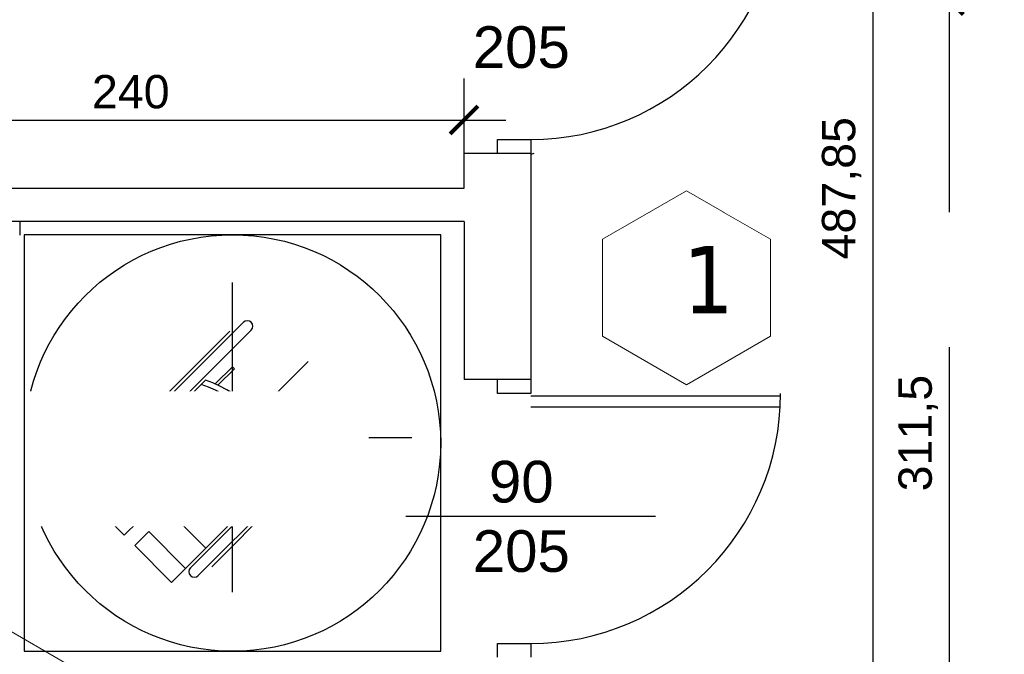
# Model space of a CAD drawing. Header units: millimetres. Extents: x 81517 to 87101, y -14750 to -11780.
# Tile 8 of 20: x 82941 to 83295, y -13288 to -13059. Entities that reach past the tile are written whole.
import ezdxf

# ---------------------------------------------------------------- set-up
doc = ezdxf.new("R2010")
doc.units = ezdxf.units.MM
doc.header["$LTSCALE"] = 100
doc.header["$MEASUREMENT"] = 0
doc.linetypes.add('DASHED', pattern=[0.75, 0.5, -0.25])
for name, color, linetype in [('! zadaszenie nad aula', 1, 'Continuous'), ('Okno', 4, 'Continuous'), ('Warstwa1', 1, 'Continuous'), ('WENTYLACJAPRZER', 1, 'DASHED'), ('WYMIARY', 1, 'Continuous')]:
    doc.layers.add(name, color=color, linetype=linetype)
doc.layers.add('!OPSY', color=142, linetype='Continuous', lineweight=18)
doc.styles.add('styl1', font='ARIAL.TTF', dxfattribs={"height": 12})
doc.styles.add('styl2', font='TIMES.TTF', dxfattribs={"height": 150})
doc.styles.add('styl4', font='TIMES.TTF', dxfattribs={"height": 100})
doc.dimstyles.new('2222', dxfattribs={"dimtxt": 12, "dimasz": 10, "dimexe": 15, "dimexo": 15, "dimgap": 4, "dimtad": 1, "dimtxsty": 'styl1', "dimblk": 'ARCHTICK', "dimcen": 2.5, "dimdle": 15, "dimclrd": 1, "dimclre": 1, "dimclrt": 4, "dimadec": 0, "dimazin": 0, "dimtfac": 1, "dimtmove": 0, "dimatfit": 3, "dimldrblk": 'ARCHTICK', "dimfxl": 15, "dimfxlon": 1, "dimlwd": 25, "dimlwe": 25, "dimarcsym": 0})

# ---------------------------------------------------------------- blocks, each defined once
blk = doc.blocks.new('ertrTR')
at = {"layer": 'WENTYLACJAPRZER', "linetype": 'ByBlock'}
for p, q in [((9572.41, -1233.63), (9572.41, -1122.06)), ((9549.51, -1163.27), (9576.39, -1136.4)), ((9549.51, -1163.27), (9576.39, -1136.4)), ((9548.68, -1162.44), (9571.51, -1139.62)), ((9579.22, -1139.22), (9552.34, -1166.1)), ((9579.22, -1139.22), (9552.34, -1166.1)), ((9547.64, -1202.62), (9599.74, -1150.52)), ((9566.25, -1158.6), (9572.4, -1152.45)), ((9567.22, -1159.04), (9573.11, -1153.15)), ((9572.4, -1152.45), (9573.11, -1153.15)), ((9562.72, -1157.22), (9520.2, -1199.74)), ((9548.68, -1162.44), (9525.86, -1185.27)), ((9549.51, -1163.27), (9522.64, -1190.15)), ((9549.51, -1163.27), (9522.64, -1190.15)), ((9525.46, -1192.98), (9552.34, -1166.1)), ((9525.46, -1192.98), (9552.34, -1166.1)), ((9611.04, -1171.04), (9584.16, -1197.92)), ((9611.04, -1171.04), (9584.16, -1197.92)), ((9586.99, -1200.75), (9613.87, -1173.87)), ((9586.99, -1200.75), (9613.87, -1173.87)), ((9510.34, -1177.85), (9637.04, -1177.85)), ((9587.82, -1201.58), (9610.64, -1178.75)), ((9591.22, -1183.04), (9597.11, -1177.15)), ((9591.66, -1184.01), (9597.81, -1177.86)), ((9597.81, -1177.86), (9597.11, -1177.15)), ((9562.8, -1217.78), (9532.48, -1187.46)), ((9562.8, -1217.78), (9593.05, -1187.53)), ((9525.24, -1194.7), (9538.54, -1208)), ((9557.28, -1224.8), (9584.16, -1197.92)), ((9557.28, -1224.8), (9584.16, -1197.92)), ((9557.28, -1224.8), (9584.16, -1197.92)), ((9557.28, -1224.8), (9584.16, -1197.92)), ((9557.28, -1224.8), (9584.16, -1197.92)), ((9557.28, -1224.8), (9584.16, -1197.92)), ((9520.2, -1199.74), (9533.49, -1213.04)), ((9586.99, -1200.75), (9560.11, -1227.63)), ((9586.99, -1200.75), (9560.11, -1227.63)), ((9587.82, -1201.58), (9564.99, -1224.4)), ((9533.49, -1213.04), (9538.54, -1208)), ((9537.22, -1216.77), (9542.26, -1211.72)), ((9555.56, -1225.02), (9542.26, -1211.72)), ((9550.52, -1230.06), (9537.22, -1216.77)), ((9562.8, -1217.78), (9550.52, -1230.06))]:
    blk.add_line(p, q, dxfattribs=at)
blk.add_circle((9572.41, -1179.87), 75, dxfattribs=at)
for centre, radius, start, end in [((9577.8, -1137.81), 2, 315.1652, 134.8348), ((9546.3, -1203.99), 47.57, 18.2335, 71.8119), ((9546.3, -1203.99), 49.57, 19.3938, 70.6493), ((9612.45, -1172.46), 2, 315.1652, 134.8348), ((9524.05, -1191.56), 2, 135.1652, 314.8348), ((9558.7, -1226.21), 2, 135.1652, 314.8348)]:
    blk.add_arc(centre, radius, start, end, dxfattribs=at)
blk = doc.blocks.new('_ArchTick')
at = {"layer": 'Warstwa1', "color": 0, "const_width": 0.15}
blk.add_lwpolyline([(-0.5, -0.5), (0.5, 0.5)], dxfattribs=at)
blk = doc.blocks.new('*D470')
at = {"layer": 'Defpoints', "color": 0, "linetype": 'ByBlock'}
for p in [(83275.34, -13052.25), (83310.57, -13052.25), (83310.57, -13363.75)]:
    blk.add_point(p, dxfattribs=at)
at = {"layer": 'WYMIARY', "color": 1, "linetype": 'ByBlock', "lineweight": 25}
for p, q in [((83275.34, -13378.75), (83275.34, -13037.25)), ((83290.34, -13052.25), (83260.34, -13052.25)), ((83290.34, -13363.75), (83260.34, -13363.75))]:
    blk.add_line(p, q, dxfattribs=at)
at = {"layer": 'WYMIARY', "color": 1, "linetype": 'ByBlock', "lineweight": 25, "xscale": 10, "yscale": 10, "zscale": 10}
for p, rotation in [((83275.34, -13052.25), 90), ((83275.34, -13363.75), 270)]:
    blk.add_blockref('_ArchTick', p, dxfattribs=dict(at, rotation=rotation))
at = {"layer": 'WYMIARY', "color": 4, "linetype": 'ByBlock', "insert": (83264.13, -13208), "char_height": 12, "attachment_point": 5, "rotation": 90, "style": 'styl1'}
blk.add_mtext('311,5', dxfattribs=at)
blk = doc.blocks.new('*D472')
at = {"layer": 'Defpoints', "color": 0, "linetype": 'ByBlock'}
for p in [(83275.34, -12927.25), (83310.57, -12927.25), (83310.57, -13052.25)]:
    blk.add_point(p, dxfattribs=at)
at = {"layer": 'WYMIARY', "color": 1, "linetype": 'ByBlock', "lineweight": 25}
for p, q in [((83275.34, -13067.25), (83275.34, -12912.25)), ((83290.34, -12927.25), (83260.34, -12927.25)), ((83290.34, -13052.25), (83260.34, -13052.25))]:
    blk.add_line(p, q, dxfattribs=at)
at = {"layer": 'WYMIARY', "color": 1, "linetype": 'ByBlock', "lineweight": 25, "xscale": 10, "yscale": 10, "zscale": 10}
for p, rotation in [((83275.34, -12927.25), 90), ((83275.34, -13052.25), 270)]:
    blk.add_blockref('_ArchTick', p, dxfattribs=dict(at, rotation=rotation))
at = {"layer": 'WYMIARY', "color": 4, "linetype": 'ByBlock', "insert": (83265.21, -12989.75), "char_height": 12, "attachment_point": 5, "rotation": 90, "style": 'styl1'}
blk.add_mtext('125', dxfattribs=at)
blk = doc.blocks.new('*D526')
at = {"layer": 'Defpoints', "color": 0, "linetype": 'ByBlock'}
for p in [(83310.57, -12875.9), (83247.77, -13363.75), (83310.57, -13363.75)]:
    blk.add_point(p, dxfattribs=at)
at = {"layer": 'WYMIARY', "color": 1, "linetype": 'ByBlock', "lineweight": 25}
for p, q in [((83247.77, -12860.9), (83247.77, -13378.75)), ((83262.77, -12875.9), (83232.77, -12875.9)), ((83262.77, -13363.75), (83232.77, -13363.75))]:
    blk.add_line(p, q, dxfattribs=at)
at = {"layer": 'WYMIARY', "color": 1, "linetype": 'ByBlock', "lineweight": 25, "xscale": 10, "yscale": 10, "zscale": 10}
for p, rotation in [((83247.77, -12875.9), 90), ((83247.77, -13363.75), 270)]:
    blk.add_blockref('_ArchTick', p, dxfattribs=dict(at, rotation=rotation))
at = {"layer": 'WYMIARY', "color": 4, "linetype": 'ByBlock', "insert": (83236.56, -13119.83), "char_height": 12, "attachment_point": 5, "rotation": 90, "style": 'styl1'}
blk.add_mtext('487,85', dxfattribs=at)
blk = doc.blocks.new('*D527')
at = {"layer": 'Defpoints', "color": 0, "linetype": 'ByBlock'}
for p in [(83310.57, -12991.99), (83124.57, -13177.5), (83310.57, -13177.5)]:
    blk.add_point(p, dxfattribs=at)
at = {"layer": 'WYMIARY', "color": 1, "linetype": 'ByBlock', "lineweight": 25}
for p, q in [((83124.57, -13006.99), (83124.57, -12976.99)), ((83310.57, -13006.99), (83310.57, -12976.99)), ((83109.57, -12991.99), (83325.57, -12991.99))]:
    blk.add_line(p, q, dxfattribs=at)
at = {"layer": 'WYMIARY', "color": 1, "linetype": 'ByBlock', "lineweight": 25, "xscale": 10, "yscale": 10, "zscale": 10, "rotation": 180}
blk.add_blockref('_ArchTick', (83124.57, -12991.99), dxfattribs=at)
at = {"layer": 'WYMIARY', "color": 1, "linetype": 'ByBlock', "lineweight": 25, "xscale": 10, "yscale": 10, "zscale": 10}
blk.add_blockref('_ArchTick', (83310.57, -12991.99), dxfattribs=at)
at = {"layer": 'WYMIARY', "color": 4, "linetype": 'ByBlock', "insert": (83217.57, -12981.86), "char_height": 12, "attachment_point": 5, "style": 'styl1'}
blk.add_mtext('186', dxfattribs=at)
blk = doc.blocks.new('*D528')
at = {"layer": 'Defpoints', "color": 0, "linetype": 'ByBlock'}
for p in [(83100.57, -13095.25), (82860.57, -13157.75), (83100.57, -13157.75)]:
    blk.add_point(p, dxfattribs=at)
at = {"layer": 'WYMIARY', "color": 1, "linetype": 'ByBlock', "lineweight": 25}
for p, q in [((82860.57, -13110.25), (82860.57, -13080.25)), ((83100.57, -13110.25), (83100.57, -13080.25)), ((82845.57, -13095.25), (83115.57, -13095.25))]:
    blk.add_line(p, q, dxfattribs=at)
at = {"layer": 'WYMIARY', "color": 1, "linetype": 'ByBlock', "lineweight": 25, "xscale": 10, "yscale": 10, "zscale": 10, "rotation": 180}
blk.add_blockref('_ArchTick', (82860.57, -13095.25), dxfattribs=at)
at = {"layer": 'WYMIARY', "color": 1, "linetype": 'ByBlock', "lineweight": 25, "xscale": 10, "yscale": 10, "zscale": 10}
blk.add_blockref('_ArchTick', (83100.57, -13095.25), dxfattribs=at)
at = {"layer": 'WYMIARY', "color": 4, "linetype": 'ByBlock', "insert": (82980.57, -13085.12), "char_height": 12, "attachment_point": 5, "style": 'styl1'}
blk.add_mtext('240', dxfattribs=at)

msp = doc.modelspace()

# ---------------------------------------------------------------- linework, layer by layer
at = {"layer": '! zadaszenie nad aula'}
msp.add_line((82940.573, -13131.75), (82940.572, -13136.75), dxfattribs=at)
at = {"layer": '!OPSY'}
msp.add_lwpolyline([(82930.749, -13345.523), (82961.008, -13328.054), (82961.008, -13293.114), (82930.749, -13275.644), (82900.49, -13293.114), (82900.49, -13328.054)], close=True, dxfattribs=at)
at = {"layer": 'Warstwa1', "color": 2}
for p, q in [((83124.573, -13107.25), (83100.573, -13107.25)), ((83100.573, -13119.75), (83100.573, -13107.25)), ((83124.573, -13107.25), (83124.573, -13188.751)), ((82860.573, -13119.75), (83100.573, -13119.75)), ((83100.573, -13131.75), (82860.573, -13131.75)), ((83100.573, -13131.75), (83100.573, -13188.751)), ((83124.573, -13188.751), (83100.573, -13188.751))]:
    msp.add_line(p, q, dxfattribs=at)
at = {"layer": 'Warstwa1'}
msp.add_line((83125.659, -13107.25), (83124.573, -13107.703), dxfattribs=at)
at = {"layer": 'WENTYLACJAPRZER', "linetype": 'ByBlock'}
for p, q in [((83214.573, -13194.681), (83124.573, -13194.681)), ((83214.573, -13198.681), (83124.573, -13198.681)), ((83079.573, -13237.9), (83169.573, -13237.9))]:
    msp.add_line(p, q, dxfattribs=at)
for points in [[(83112.573, -13107.25), (83112.573, -13102.25), (83124.573, -13102.25), (83124.573, -13107.25)], [(83124.573, -13188.751), (83124.573, -13193.751), (83112.573, -13193.751), (83112.573, -13188.751)], [(83112.573, -13288.751), (83112.573, -13283.751), (83124.573, -13283.751), (83124.573, -13288.751)]]:
    msp.add_lwpolyline(points, dxfattribs=at)
for centre in [(83124.573, -13012.25), (83124.573, -13193.751)]:
    msp.add_arc(centre, 90, 270, 0, dxfattribs=at)

# ---------------------------------------------------------------- block references
msp.add_blockref('ertrTR', (73444.756, -12031.705), dxfattribs=at)

# ---------------------------------------------------------------- texts
at = {"layer": 'Okno', "char_height": 15, "width": 68.4853, "attachment_point": 1, "style": 'styl2'}
for insert in [(83103.716, -13036.481), (83103.716, -13217.982)]:
    msp.add_mtext('{\\fArial|b0|i0|c238|p34; 90\\P205}', dxfattribs=dict(at, insert=insert))

# ---------------------------------------------------------------- dimensions: what is measured, and where the dimension line sits
at = {"layer": 'WYMIARY', "linetype": 'ByBlock'}
for base, p1, p2, picture, middle in [((83275.338, -12927.25), (83310.573, -13052.25), (83310.573, -12927.25), '*D472', (83265.211, -12989.75)), ((83275.338, -13052.25), (83310.573, -13363.75), (83310.573, -13052.25), '*D470', (83264.126, -13208))]:
    dim = msp.add_linear_dim(base=base, p1=p1, p2=p2, angle=90, dimstyle='2222', dxfattribs=at)
    dim.commit()
    dim.dimension.update_dxf_attribs({"geometry": picture, "text_midpoint": middle})
dim = msp.add_linear_dim(base=(83100.573, -13095.251), p1=(82860.573, -13157.751), p2=(83100.573, -13157.751), dimstyle='2222', dxfattribs=at)
dim.commit()
dim.dimension.update_dxf_attribs({"geometry": '*D528', "text_midpoint": (82980.573, -13085.124)})

# ---------------------------------------------------------------- next in the draw order: texts
at = {"layer": '!OPSY', "char_height": 24.29706, "width": 315.77635, "attachment_point": 1, "style": 'styl4', "bg_fill": 2}
for s, insert in [('{\\fTahoma|b0|i0|c238|p34;1}', (83179.418, -13140.589)), ('{\\fTahoma|b0|i0|c238|p34;3}', (82738.338, -13205.111))]:
    msp.add_mtext(s, dxfattribs=dict(at, insert=insert))

# ---------------------------------------------------------------- next in the draw order: linework, layer by layer
at = {"layer": '!OPSY'}
msp.add_lwpolyline([(83180.688, -13190.589), (83210.946, -13173.119), (83210.946, -13138.179), (83180.688, -13120.709), (83150.429, -13138.179), (83150.429, -13173.119)], close=True, dxfattribs=at)
at = {"layer": 'WYMIARY', "linetype": 'ByBlock'}
msp.add_lwpolyline([(82942.169, -13286.575), (83092.169, -13286.575), (83092.169, -13136.575), (82942.169, -13136.575)], close=True, dxfattribs=at)

# ---------------------------------------------------------------- next in the draw order: dimensions: what is measured, and where the dimension line sits
dim = msp.add_linear_dim(base=(83247.771, -13363.75), p1=(83310.573, -12875.902), p2=(83310.573, -13363.75), angle=90, dimstyle='2222', dxfattribs=at)
dim.commit()
dim.dimension.update_dxf_attribs({"geometry": '*D526', "text_midpoint": (83236.56, -13119.826)})
dim = msp.add_linear_dim(base=(83310.573, -12991.989), p1=(83124.573, -13177.501), p2=(83310.573, -13177.501), dimstyle='2222', dxfattribs=at)
dim.commit()
dim.dimension.update_dxf_attribs({"geometry": '*D527', "text_midpoint": (83217.573, -12981.862)})

doc.saveas('drawing.dxf')
